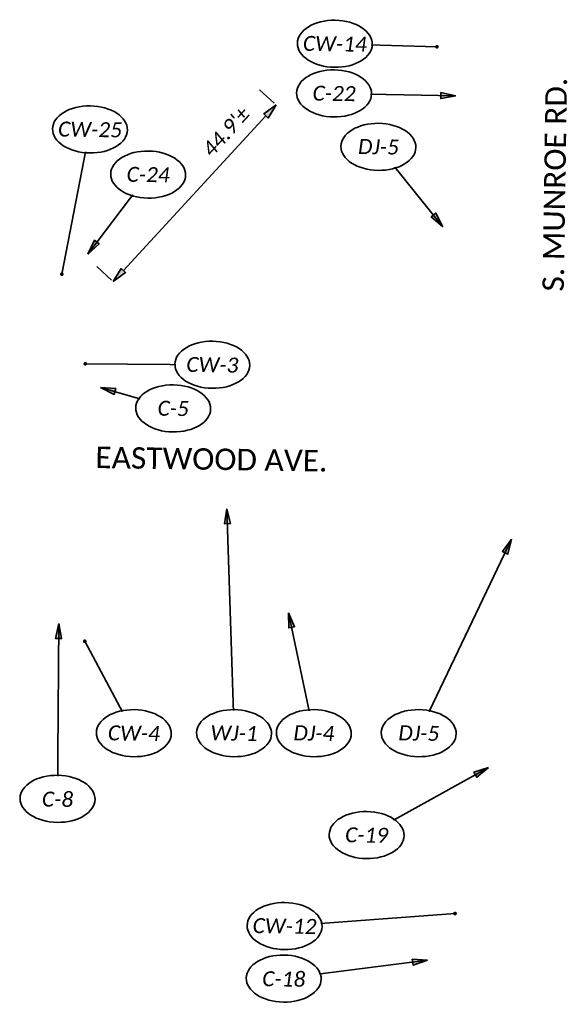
# Model space of a CAD drawing. Header units: feet. Extents: x 1368653 to 2278485, y 515475 to 1180851.
# Tile 7 of 13: x 2267075 to 2267177, y 518024 to 518208. Entities that reach past the tile are written whole.
import ezdxf
from ezdxf.enums import TextEntityAlignment as Align

# ---------------------------------------------------------------- set-up
doc = ezdxf.new("R2010")
doc.units = ezdxf.units.FT
doc.header["$LTSCALE"] = 20
doc.header["$MEASUREMENT"] = 0
doc.set_wipeout_variables(frame=1)
doc.layers.get('0').update_dxf_attribs({"lineweight": 15, "true_color": 0xc2ced6})
doc.layers.get('Defpoints').update_dxf_attribs({"lineweight": 15})
doc.layers.add('TX_P_20', color=7, linetype='Continuous', lineweight=35)
doc.styles.add('P_Slanted - Normal Fixed Spacing', font='calibrii.ttf', dxfattribs={"height": 0.14})
doc.styles.add('P_Slanted - Title', font='calibriz.ttf', dxfattribs={"height": 0.2})
doc.styles.add('Slanted-Normal', font='font31.shx', dxfattribs={"height": 0.14})
doc.dimstyles.new('Dec-1  Slanted', dxfattribs={"dimtxt": 0.14, "dimasz": 0.14, "dimexe": 0.07, "dimexo": 0.07, "dimgap": 0.07, "dimtad": 1, "dimdec": 1, "dimzin": 3, "dimdsep": 46, "dimtxsty": 'Slanted-Normal', "dimblk": 'Dim1', "dimcen": 0, "dimclrd": 95, "dimclre": 95, "dimclrt": 7, "dimadec": 1, "dimazin": 3, "dimtfac": 1, "dimtdec": 1, "dimtix": 1, "dimtofl": 0, "dimtmove": 1, "dimatfit": 3, "dimldrblk": 'Dim1', "dimfxl": 1, "dimtolj": 1, "dimtzin": 0, "dimlwd": -1, "dimlwe": -1, "dimarcsym": 0})
doc.dimstyles.new('P_Dec-1 Masked Slanted', dxfattribs={"dimtxt": 0.14, "dimasz": 0.14, "dimexe": 0.21, "dimexo": 0.21, "dimgap": 0.0625, "dimtad": 1, "dimdec": 1, "dimzin": 3, "dimdsep": 46, "dimtxsty": 'P_Slanted - Normal Fixed Spacing', "dimblk": 'Dim1', "dimcen": 0.035, "dimclrd": 95, "dimclre": 95, "dimclrt": 7, "dimaunit": 1, "dimadec": 3, "dimazin": 2, "dimtfac": 1, "dimtdec": 1, "dimtix": 1, "dimtmove": 1, "dimatfit": 3, "dimldrblk": 'Dim1', "dimfxl": 1, "dimtfill": 1, "dimtolj": 1, "dimtzin": 0, "dimlwd": 15, "dimlwe": 15, "dimarcsym": 0})

# ---------------------------------------------------------------- blocks, each defined once
blk = doc.blocks.new('Dim1')
h = blk.add_hatch(color=4)
h.dxf.hatch_style = 1
h.paths.add_polyline_path([(0, 0), (-1, -0.2), (-1, 0.2)])
at = {"color": 4}
blk.add_lwpolyline([(0, 0), (-1, -0.2), (-1, 0.2), (0, 0)], dxfattribs=at)
blk = doc.blocks.new('*D1302')
at = {"layer": 'Defpoints', "color": 0, "transparency": 16777216}
for p in [(2267122.52, 518192.47), (2267125.28, 518189.93), (2267094.87, 518156.91)]:
    blk.add_point(p, dxfattribs=at)
at = {"layer": 'TX_P_20', "color": 95, "linetype": 'Continuous', "lineweight": 15, "transparency": 16777216}
for p, q in [((2267122.19, 518192.78), (2267119.43, 518195.32)), ((2267094, 518161.51), (2267120.62, 518190.41)), ((2267091.78, 518159.75), (2267089.02, 518162.29))]:
    blk.add_line(p, q, dxfattribs=at)
at = {"layer": 'TX_P_20', "color": 95, "lineweight": 15, "transparency": 16777216, "xscale": 2.8, "yscale": 2.8, "zscale": 2.8, "rotation": 227.35833492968}
blk.add_blockref('Dim1', (2267092.11, 518159.45), dxfattribs=at)
at = {"layer": 'TX_P_20', "color": 7, "transparency": 16777216, "insert": (2267113.17, 518187.49), "char_height": 2.8, "attachment_point": 5, "rotation": 47.3583, "style": 'P_Slanted - Normal Fixed Spacing', "bg_fill": 3, "box_fill_scale": 1.25, "bg_fill_color": 256, "bg_fill_true_color": 13158600, "bg_fill_transparency": 0}
blk.add_mtext("\\A1;44.9'%%P", dxfattribs=at)
at = {"layer": 'TX_P_20', "color": 95, "lineweight": 15, "transparency": 16777216, "xscale": 2.8, "yscale": 2.8, "zscale": 2.8, "rotation": 47.35833492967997}
blk.add_blockref('Dim1', (2267122.52, 518192.47), dxfattribs=at)
blk = doc.blocks.new('*U1417')
at = {"linetype": 'ByBlock', "lineweight": -2}
blk.add_ellipse((-0.0002, 0), major_axis=(-0.35, 0), ratio=0.628571, dxfattribs=at)
for points, override in [([(0.8394, 1.8259), (0, 0)], {"dimscale": 1, "dimgap": 0.07, "dimtad": 0}), ([(-0.2019, 0.135), (0, 0)], {"dimldrblk": 'DotSmall'}), ([(-0.1185, -0.1149), (0, 0)], {"dimscale": 1, "dimgap": 0.07, "dimtad": 0, "dimldrblk": 'None'})]:
    blk.add_leader(points, dimstyle='Dec-1  Slanted', override=override)
blk.add_wipeout([(0.1223, 0.1955), (0.0658, 0.2055), (-0.0051, 0.2097), (-0.0611, 0.2065), (-0.1174, 0.197), (-0.1725, 0.1806), (-0.2272, 0.1554), (-0.2641, 0.1315), (-0.2961, 0.1028), (-0.3212, 0.0689), (-0.3327, 0.0437), (-0.3384, 0.0217), (-0.3402, 0.0001), (-0.3382, -0.0224), (-0.3323, -0.0446), (-0.3228, -0.0658), (-0.298, -0.101), (-0.2673, -0.1296), (-0.2328, -0.1528), (-0.1783, -0.1786), (-0.1221, -0.1959), (-0.0694, -0.2055), (0, -0.2097), (0.0583, -0.2064), (0.1198, -0.196), (0.1762, -0.1793), (0.2269, -0.156), (0.2631, -0.1322), (0.2971, -0.1007), (0.3209, -0.0677), (0.3321, -0.0431), (0.3378, -0.0218), (0.3398, 0), (0.3378, 0.0218), (0.3319, 0.0438), (0.322, 0.0657), (0.3025, 0.0944), (0.2727, 0.1244), (0.2296, 0.1544), (0.1729, 0.1805)])
at = {"style": 'P_Slanted - Normal Fixed Spacing'}
blk.add_attdef('D-000', text='', height=0.14, dxfattribs=at).set_placement((0, 0), align=Align.MIDDLE)
blk = doc.blocks.new('*U1418')
at = {"linetype": 'ByBlock', "lineweight": -2}
blk.add_ellipse((-0.0002, 0), major_axis=(-0.35, 0), ratio=0.628571, dxfattribs=at)
for points, override in [([(-0.2539, 1.122), (0, 0)], {"dimscale": 1, "dimgap": 0.07, "dimtad": 0}), ([(-0.2019, 0.135), (0, 0)], {"dimldrblk": 'DotSmall'}), ([(-0.1185, -0.1149), (0, 0)], {"dimscale": 1, "dimgap": 0.07, "dimtad": 0, "dimldrblk": 'None'})]:
    blk.add_leader(points, dimstyle='Dec-1  Slanted', override=override)
blk.add_wipeout([(0.1223, 0.1955), (0.0658, 0.2055), (-0.0051, 0.2097), (-0.0611, 0.2065), (-0.1174, 0.197), (-0.1725, 0.1806), (-0.2272, 0.1554), (-0.2641, 0.1315), (-0.2961, 0.1028), (-0.3212, 0.0689), (-0.3327, 0.0437), (-0.3384, 0.0217), (-0.3402, 0.0001), (-0.3382, -0.0224), (-0.3323, -0.0446), (-0.3228, -0.0658), (-0.298, -0.101), (-0.2673, -0.1296), (-0.2328, -0.1528), (-0.1783, -0.1786), (-0.1221, -0.1959), (-0.0694, -0.2055), (0, -0.2097), (0.0583, -0.2064), (0.1198, -0.196), (0.1762, -0.1793), (0.2269, -0.156), (0.2631, -0.1322), (0.2971, -0.1007), (0.3209, -0.0677), (0.3321, -0.0431), (0.3378, -0.0218), (0.3398, 0), (0.3378, 0.0218), (0.3319, 0.0438), (0.322, 0.0657), (0.3025, 0.0944), (0.2727, 0.1244), (0.2296, 0.1544), (0.1729, 0.1805)])
at = {"style": 'P_Slanted - Normal Fixed Spacing'}
blk.add_attdef('D-000', text='', height=0.14, dxfattribs=at).set_placement((0, 0), align=Align.MIDDLE)
blk = doc.blocks.new('*U1422')
at = {"linetype": 'ByBlock', "lineweight": -2}
blk.add_ellipse((-0.0002, 0), major_axis=(-0.35, 0), ratio=0.628571, dxfattribs=at)
for points, override in [([(-0.2019, 0.135), (0, 0)], {"dimldrblk": 'DotSmall'}), ([(-0.1185, -0.1149), (0, 0)], {"dimscale": 1, "dimgap": 0.07, "dimtad": 0, "dimldrblk": 'None'}), ([(0.6139, -0.7366), (0, 0)], {"dimscale": 1, "dimgap": 0.07, "dimtad": 0})]:
    blk.add_leader(points, dimstyle='Dec-1  Slanted', override=override)
blk.add_wipeout([(0.1223, 0.1955), (0.0658, 0.2055), (-0.0051, 0.2097), (-0.0611, 0.2065), (-0.1174, 0.197), (-0.1725, 0.1806), (-0.2272, 0.1554), (-0.2641, 0.1315), (-0.2961, 0.1028), (-0.3212, 0.0689), (-0.3327, 0.0437), (-0.3384, 0.0217), (-0.3402, 0.0001), (-0.3382, -0.0224), (-0.3323, -0.0446), (-0.3228, -0.0658), (-0.298, -0.101), (-0.2673, -0.1296), (-0.2328, -0.1528), (-0.1783, -0.1786), (-0.1221, -0.1959), (-0.0694, -0.2055), (0, -0.2097), (0.0583, -0.2064), (0.1198, -0.196), (0.1762, -0.1793), (0.2269, -0.156), (0.2631, -0.1322), (0.2971, -0.1007), (0.3209, -0.0677), (0.3321, -0.0431), (0.3378, -0.0218), (0.3398, 0), (0.3378, 0.0218), (0.3319, 0.0438), (0.322, 0.0657), (0.3025, 0.0944), (0.2727, 0.1244), (0.2296, 0.1544), (0.1729, 0.1805)])
at = {"style": 'P_Slanted - Normal Fixed Spacing'}
blk.add_attdef('D-000', text='', height=0.14, dxfattribs=at).set_placement((0, 0), align=Align.MIDDLE)
blk = doc.blocks.new('*U1424')
at = {"linetype": 'ByBlock', "lineweight": -2}
blk.add_ellipse((-0.0002, 0), major_axis=(-0.35, 0), ratio=0.628571, dxfattribs=at)
for points, override in [([(-0.0985, 2.0963), (0, 0)], {"dimscale": 1, "dimgap": 0.07, "dimtad": 0}), ([(-0.2019, 0.135), (0, 0)], {"dimldrblk": 'DotSmall'}), ([(-0.1185, -0.1149), (0, 0)], {"dimscale": 1, "dimgap": 0.07, "dimtad": 0, "dimldrblk": 'None'})]:
    blk.add_leader(points, dimstyle='Dec-1  Slanted', override=override)
blk.add_wipeout([(0.1223, 0.1955), (0.0658, 0.2055), (-0.0051, 0.2097), (-0.0611, 0.2065), (-0.1174, 0.197), (-0.1725, 0.1806), (-0.2272, 0.1554), (-0.2641, 0.1315), (-0.2961, 0.1028), (-0.3212, 0.0689), (-0.3327, 0.0437), (-0.3384, 0.0217), (-0.3402, 0.0001), (-0.3382, -0.0224), (-0.3323, -0.0446), (-0.3228, -0.0658), (-0.298, -0.101), (-0.2673, -0.1296), (-0.2328, -0.1528), (-0.1783, -0.1786), (-0.1221, -0.1959), (-0.0694, -0.2055), (0, -0.2097), (0.0583, -0.2064), (0.1198, -0.196), (0.1762, -0.1793), (0.2269, -0.156), (0.2631, -0.1322), (0.2971, -0.1007), (0.3209, -0.0677), (0.3321, -0.0431), (0.3378, -0.0218), (0.3398, 0), (0.3378, 0.0218), (0.3319, 0.0438), (0.322, 0.0657), (0.3025, 0.0944), (0.2727, 0.1244), (0.2296, 0.1544), (0.1729, 0.1805)])
at = {"style": 'P_Slanted - Normal Fixed Spacing'}
blk.add_attdef('D-000', text='', height=0.14, dxfattribs=at).set_placement((0, 0), align=Align.MIDDLE)
blk = doc.blocks.new('*U1429')
at = {"linetype": 'ByBlock', "lineweight": -2}
blk.add_ellipse((-0.0002, 0), major_axis=(-0.35, 0), ratio=0.628571, dxfattribs=at)
for points, override in [([(-0.2421, -1.356), (0, 0)], {"dimldrblk": 'DotSmall'}), ([(-0.1185, -0.1149), (0, 0)], {"dimscale": 1, "dimgap": 0.07, "dimtad": 0, "dimldrblk": 'None'}), ([(0.0557, -0.064), (0, 0)], {"dimscale": 1, "dimgap": 0.07, "dimtad": 0})]:
    blk.add_leader(points, dimstyle='Dec-1  Slanted', override=override)
blk.add_wipeout([(0.1223, 0.1955), (0.0658, 0.2055), (-0.0051, 0.2097), (-0.0611, 0.2065), (-0.1174, 0.197), (-0.1725, 0.1806), (-0.2272, 0.1554), (-0.2641, 0.1315), (-0.2961, 0.1028), (-0.3212, 0.0689), (-0.3327, 0.0437), (-0.3384, 0.0217), (-0.3402, 0.0001), (-0.3382, -0.0224), (-0.3323, -0.0446), (-0.3228, -0.0658), (-0.298, -0.101), (-0.2673, -0.1296), (-0.2328, -0.1528), (-0.1783, -0.1786), (-0.1221, -0.1959), (-0.0694, -0.2055), (0, -0.2097), (0.0583, -0.2064), (0.1198, -0.196), (0.1762, -0.1793), (0.2269, -0.156), (0.2631, -0.1322), (0.2971, -0.1007), (0.3209, -0.0677), (0.3321, -0.0431), (0.3378, -0.0218), (0.3398, 0), (0.3378, 0.0218), (0.3319, 0.0438), (0.322, 0.0657), (0.3025, 0.0944), (0.2727, 0.1244), (0.2296, 0.1544), (0.1729, 0.1805)])
at = {"style": 'P_Slanted - Normal Fixed Spacing'}
blk.add_attdef('D-000', text='', height=0.14, dxfattribs=at).set_placement((0, 0), align=Align.MIDDLE)
blk = doc.blocks.new('*U1463')
at = {"linetype": 'ByBlock', "lineweight": -2}
blk.add_ellipse((-0.0002, 0), major_axis=(-0.35, 0), ratio=0.628571, dxfattribs=at)
for points, override in [([(-0.4722, 0.8521), (0, 0)], {"dimldrblk": 'DotSmall'}), ([(-0.1185, -0.1149), (0, 0)], {"dimscale": 1, "dimgap": 0.07, "dimtad": 0, "dimldrblk": 'None'}), ([(0.0557, -0.064), (0, 0)], {"dimscale": 1, "dimgap": 0.07, "dimtad": 0})]:
    blk.add_leader(points, dimstyle='Dec-1  Slanted', override=override)
blk.add_wipeout([(0.1223, 0.1955), (0.0658, 0.2055), (-0.0051, 0.2097), (-0.0611, 0.2065), (-0.1174, 0.197), (-0.1725, 0.1806), (-0.2272, 0.1554), (-0.2641, 0.1315), (-0.2961, 0.1028), (-0.3212, 0.0689), (-0.3327, 0.0437), (-0.3384, 0.0217), (-0.3402, 0.0001), (-0.3382, -0.0224), (-0.3323, -0.0446), (-0.3228, -0.0658), (-0.298, -0.101), (-0.2673, -0.1296), (-0.2328, -0.1528), (-0.1783, -0.1786), (-0.1221, -0.1959), (-0.0694, -0.2055), (0, -0.2097), (0.0583, -0.2064), (0.1198, -0.196), (0.1762, -0.1793), (0.2269, -0.156), (0.2631, -0.1322), (0.2971, -0.1007), (0.3209, -0.0677), (0.3321, -0.0431), (0.3378, -0.0218), (0.3398, 0), (0.3378, 0.0218), (0.3319, 0.0438), (0.322, 0.0657), (0.3025, 0.0944), (0.2727, 0.1244), (0.2296, 0.1544), (0.1729, 0.1805)])
at = {"style": 'P_Slanted - Normal Fixed Spacing'}
blk.add_attdef('D-000', text='', height=0.14, dxfattribs=at).set_placement((0, 0), align=Align.MIDDLE)
blk = doc.blocks.new('*U1436')
at = {"linetype": 'ByBlock', "lineweight": -2}
blk.add_ellipse((-0.0002, 0), major_axis=(-0.35, 0), ratio=0.628571, dxfattribs=at)
for points, override in [([(1.5899, 0.1409), (0, 0)], {"dimldrblk": 'DotSmall'}), ([(-0.1185, -0.1149), (0, 0)], {"dimscale": 1, "dimgap": 0.07, "dimtad": 0, "dimldrblk": 'None'}), ([(0.0557, -0.064), (0, 0)], {"dimscale": 1, "dimgap": 0.07, "dimtad": 0})]:
    blk.add_leader(points, dimstyle='Dec-1  Slanted', override=override)
blk.add_wipeout([(0.1223, 0.1955), (0.0658, 0.2055), (-0.0051, 0.2097), (-0.0611, 0.2065), (-0.1174, 0.197), (-0.1725, 0.1806), (-0.2272, 0.1554), (-0.2641, 0.1315), (-0.2961, 0.1028), (-0.3212, 0.0689), (-0.3327, 0.0437), (-0.3384, 0.0217), (-0.3402, 0.0001), (-0.3382, -0.0224), (-0.3323, -0.0446), (-0.3228, -0.0658), (-0.298, -0.101), (-0.2673, -0.1296), (-0.2328, -0.1528), (-0.1783, -0.1786), (-0.1221, -0.1959), (-0.0694, -0.2055), (0, -0.2097), (0.0583, -0.2064), (0.1198, -0.196), (0.1762, -0.1793), (0.2269, -0.156), (0.2631, -0.1322), (0.2971, -0.1007), (0.3209, -0.0677), (0.3321, -0.0431), (0.3378, -0.0218), (0.3398, 0), (0.3378, 0.0218), (0.3319, 0.0438), (0.322, 0.0657), (0.3025, 0.0944), (0.2727, 0.1244), (0.2296, 0.1544), (0.1729, 0.1805)])
at = {"style": 'P_Slanted - Normal Fixed Spacing'}
blk.add_attdef('D-000', text='', height=0.14, dxfattribs=at).set_placement((0, 0), align=Align.MIDDLE)
blk = doc.blocks.new('*U1434')
at = {"linetype": 'ByBlock', "lineweight": -2}
blk.add_ellipse((-0.0002, 0), major_axis=(-0.35, 0), ratio=0.628571, dxfattribs=at)
for points, override in [([(-0.1185, -0.1149), (0, 0)], {"dimscale": 1, "dimgap": 0.07, "dimtad": 0, "dimldrblk": 'None'}), ([(0.0557, -0.064), (0, 0)], {"dimscale": 1, "dimgap": 0.07, "dimtad": 0}), ([(0.9536, -0.0131), (0, 0)], {"dimldrblk": 'DotSmall'})]:
    blk.add_leader(points, dimstyle='Dec-1  Slanted', override=override)
blk.add_wipeout([(0.1223, 0.1955), (0.0658, 0.2055), (-0.0051, 0.2097), (-0.0611, 0.2065), (-0.1174, 0.197), (-0.1725, 0.1806), (-0.2272, 0.1554), (-0.2641, 0.1315), (-0.2961, 0.1028), (-0.3212, 0.0689), (-0.3327, 0.0437), (-0.3384, 0.0217), (-0.3402, 0.0001), (-0.3382, -0.0224), (-0.3323, -0.0446), (-0.3228, -0.0658), (-0.298, -0.101), (-0.2673, -0.1296), (-0.2328, -0.1528), (-0.1783, -0.1786), (-0.1221, -0.1959), (-0.0694, -0.2055), (0, -0.2097), (0.0583, -0.2064), (0.1198, -0.196), (0.1762, -0.1793), (0.2269, -0.156), (0.2631, -0.1322), (0.2971, -0.1007), (0.3209, -0.0677), (0.3321, -0.0431), (0.3378, -0.0218), (0.3398, 0), (0.3378, 0.0218), (0.3319, 0.0438), (0.322, 0.0657), (0.3025, 0.0944), (0.2727, 0.1244), (0.2296, 0.1544), (0.1729, 0.1805)])
at = {"style": 'P_Slanted - Normal Fixed Spacing'}
blk.add_attdef('D-000', text='', height=0.14, dxfattribs=at).set_placement((0, 0), align=Align.MIDDLE)
blk = doc.blocks.new('*U1445')
at = {"linetype": 'ByBlock', "lineweight": -2}
blk.add_ellipse((-0.0002, 0), major_axis=(-0.35, 0), ratio=0.628571, dxfattribs=at)
for points, override in [([(-0.6818, 0.1861), (0, 0)], {"dimscale": 1, "dimgap": 0.07, "dimtad": 0}), ([(-0.2019, 0.135), (0, 0)], {"dimldrblk": 'DotSmall'}), ([(-0.1185, -0.1149), (0, 0)], {"dimscale": 1, "dimgap": 0.07, "dimtad": 0, "dimldrblk": 'None'})]:
    blk.add_leader(points, dimstyle='Dec-1  Slanted', override=override)
blk.add_wipeout([(0.1223, 0.1955), (0.0658, 0.2055), (-0.0051, 0.2097), (-0.0611, 0.2065), (-0.1174, 0.197), (-0.1725, 0.1806), (-0.2272, 0.1554), (-0.2641, 0.1315), (-0.2961, 0.1028), (-0.3212, 0.0689), (-0.3327, 0.0437), (-0.3384, 0.0217), (-0.3402, 0.0001), (-0.3382, -0.0224), (-0.3323, -0.0446), (-0.3228, -0.0658), (-0.298, -0.101), (-0.2673, -0.1296), (-0.2328, -0.1528), (-0.1783, -0.1786), (-0.1221, -0.1959), (-0.0694, -0.2055), (0, -0.2097), (0.0583, -0.2064), (0.1198, -0.196), (0.1762, -0.1793), (0.2269, -0.156), (0.2631, -0.1322), (0.2971, -0.1007), (0.3209, -0.0677), (0.3321, -0.0431), (0.3378, -0.0218), (0.3398, 0), (0.3378, 0.0218), (0.3319, 0.0438), (0.322, 0.0657), (0.3025, 0.0944), (0.2727, 0.1244), (0.2296, 0.1544), (0.1729, 0.1805)])
at = {"style": 'P_Slanted - Normal Fixed Spacing'}
blk.add_attdef('D-000', text='', height=0.14, dxfattribs=at).set_placement((0, 0), align=Align.MIDDLE)
blk = doc.blocks.new('*U1448')
at = {"linetype": 'ByBlock', "lineweight": -2}
blk.add_ellipse((-0.0002, 0), major_axis=(-0.35, 0), ratio=0.628571, dxfattribs=at)
for points, override in [([(-0.0142, 1.6375), (0, 0)], {"dimscale": 1, "dimgap": 0.07, "dimtad": 0}), ([(-0.2019, 0.135), (0, 0)], {"dimldrblk": 'DotSmall'}), ([(-0.1185, -0.1149), (0, 0)], {"dimscale": 1, "dimgap": 0.07, "dimtad": 0, "dimldrblk": 'None'})]:
    blk.add_leader(points, dimstyle='Dec-1  Slanted', override=override)
blk.add_wipeout([(0.1223, 0.1955), (0.0658, 0.2055), (-0.0051, 0.2097), (-0.0611, 0.2065), (-0.1174, 0.197), (-0.1725, 0.1806), (-0.2272, 0.1554), (-0.2641, 0.1315), (-0.2961, 0.1028), (-0.3212, 0.0689), (-0.3327, 0.0437), (-0.3384, 0.0217), (-0.3402, 0.0001), (-0.3382, -0.0224), (-0.3323, -0.0446), (-0.3228, -0.0658), (-0.298, -0.101), (-0.2673, -0.1296), (-0.2328, -0.1528), (-0.1783, -0.1786), (-0.1221, -0.1959), (-0.0694, -0.2055), (0, -0.2097), (0.0583, -0.2064), (0.1198, -0.196), (0.1762, -0.1793), (0.2269, -0.156), (0.2631, -0.1322), (0.2971, -0.1007), (0.3209, -0.0677), (0.3321, -0.0431), (0.3378, -0.0218), (0.3398, 0), (0.3378, 0.0218), (0.3319, 0.0438), (0.322, 0.0657), (0.3025, 0.0944), (0.2727, 0.1244), (0.2296, 0.1544), (0.1729, 0.1805)])
at = {"style": 'P_Slanted - Normal Fixed Spacing'}
blk.add_attdef('D-000', text='', height=0.14, dxfattribs=at).set_placement((0, 0), align=Align.MIDDLE)
blk = doc.blocks.new('*U1457')
at = {"linetype": 'ByBlock', "lineweight": -2}
blk.add_ellipse((-0.0002, 0), major_axis=(-0.35, 0), ratio=0.628571, dxfattribs=at)
for points, override in [([(-0.0037, 0.1116), (0, 0)], {"dimldrblk": 'DotSmall'}), ([(-0.1185, -0.1149), (0, 0)], {"dimscale": 1, "dimgap": 0.07, "dimtad": 0, "dimldrblk": 'None'}), ([(1.137, -0.0056), (0, 0)], {"dimscale": 1, "dimgap": 0.07, "dimtad": 0})]:
    blk.add_leader(points, dimstyle='Dec-1  Slanted', override=override)
blk.add_wipeout([(0.1223, 0.1955), (0.0658, 0.2055), (-0.0051, 0.2097), (-0.0611, 0.2065), (-0.1174, 0.197), (-0.1725, 0.1806), (-0.2272, 0.1554), (-0.2641, 0.1315), (-0.2961, 0.1028), (-0.3212, 0.0689), (-0.3327, 0.0437), (-0.3384, 0.0217), (-0.3402, 0.0001), (-0.3382, -0.0224), (-0.3323, -0.0446), (-0.3228, -0.0658), (-0.298, -0.101), (-0.2673, -0.1296), (-0.2328, -0.1528), (-0.1783, -0.1786), (-0.1221, -0.1959), (-0.0694, -0.2055), (0, -0.2097), (0.0583, -0.2064), (0.1198, -0.196), (0.1762, -0.1793), (0.2269, -0.156), (0.2631, -0.1322), (0.2971, -0.1007), (0.3209, -0.0677), (0.3321, -0.0431), (0.3378, -0.0218), (0.3398, 0), (0.3378, 0.0218), (0.3319, 0.0438), (0.322, 0.0657), (0.3025, 0.0944), (0.2727, 0.1244), (0.2296, 0.1544), (0.1729, 0.1805)])
at = {"style": 'P_Slanted - Normal Fixed Spacing'}
blk.add_attdef('D-000', text='', height=0.14, dxfattribs=at).set_placement((0, 0), align=Align.MIDDLE)
blk = doc.blocks.new('*U1458')
at = {"linetype": 'ByBlock', "lineweight": -2}
blk.add_ellipse((-0.0002, 0), major_axis=(-0.35, 0), ratio=0.628571, dxfattribs=at)
for points, override in [([(1.1283, 0.6503), (0, 0)], {"dimscale": 1, "dimgap": 0.07, "dimtad": 0}), ([(-0.2019, 0.135), (0, 0)], {"dimldrblk": 'DotSmall'}), ([(-0.1185, -0.1149), (0, 0)], {"dimscale": 1, "dimgap": 0.07, "dimtad": 0, "dimldrblk": 'None'})]:
    blk.add_leader(points, dimstyle='Dec-1  Slanted', override=override)
blk.add_wipeout([(0.1223, 0.1955), (0.0658, 0.2055), (-0.0051, 0.2097), (-0.0611, 0.2065), (-0.1174, 0.197), (-0.1725, 0.1806), (-0.2272, 0.1554), (-0.2641, 0.1315), (-0.2961, 0.1028), (-0.3212, 0.0689), (-0.3327, 0.0437), (-0.3384, 0.0217), (-0.3402, 0.0001), (-0.3382, -0.0224), (-0.3323, -0.0446), (-0.3228, -0.0658), (-0.298, -0.101), (-0.2673, -0.1296), (-0.2328, -0.1528), (-0.1783, -0.1786), (-0.1221, -0.1959), (-0.0694, -0.2055), (0, -0.2097), (0.0583, -0.2064), (0.1198, -0.196), (0.1762, -0.1793), (0.2269, -0.156), (0.2631, -0.1322), (0.2971, -0.1007), (0.3209, -0.0677), (0.3321, -0.0431), (0.3378, -0.0218), (0.3398, 0), (0.3378, 0.0218), (0.3319, 0.0438), (0.322, 0.0657), (0.3025, 0.0944), (0.2727, 0.1244), (0.2296, 0.1544), (0.1729, 0.1805)])
at = {"style": 'P_Slanted - Normal Fixed Spacing'}
blk.add_attdef('D-000', text='', height=0.14, dxfattribs=at).set_placement((0, 0), align=Align.MIDDLE)
blk = doc.blocks.new('*U1460')
at = {"linetype": 'ByBlock', "lineweight": -2}
blk.add_ellipse((-0.0002, 0), major_axis=(-0.35, 0), ratio=0.628571, dxfattribs=at)
for points, override in [([(1.3402, 0.1919), (0, 0)], {"dimscale": 1, "dimgap": 0.07, "dimtad": 0}), ([(-0.1185, -0.1149), (0, 0)], {"dimscale": 1, "dimgap": 0.07, "dimtad": 0, "dimldrblk": 'None'}), ([(0.1196, 0.0647), (0, 0)], {"dimldrblk": 'DotSmall'})]:
    blk.add_leader(points, dimstyle='Dec-1  Slanted', override=override)
blk.add_wipeout([(0.1223, 0.1955), (0.0658, 0.2055), (-0.0051, 0.2097), (-0.0611, 0.2065), (-0.1174, 0.197), (-0.1725, 0.1806), (-0.2272, 0.1554), (-0.2641, 0.1315), (-0.2961, 0.1028), (-0.3212, 0.0689), (-0.3327, 0.0437), (-0.3384, 0.0217), (-0.3402, 0.0001), (-0.3382, -0.0224), (-0.3323, -0.0446), (-0.3228, -0.0658), (-0.298, -0.101), (-0.2673, -0.1296), (-0.2328, -0.1528), (-0.1783, -0.1786), (-0.1221, -0.1959), (-0.0694, -0.2055), (0, -0.2097), (0.0583, -0.2064), (0.1198, -0.196), (0.1762, -0.1793), (0.2269, -0.156), (0.2631, -0.1322), (0.2971, -0.1007), (0.3209, -0.0677), (0.3321, -0.0431), (0.3378, -0.0218), (0.3398, 0), (0.3378, 0.0218), (0.3319, 0.0438), (0.322, 0.0657), (0.3025, 0.0944), (0.2727, 0.1244), (0.2296, 0.1544), (0.1729, 0.1805)])
at = {"style": 'P_Slanted - Normal Fixed Spacing'}
blk.add_attdef('D-000', text='', height=0.14, dxfattribs=at).set_placement((0, 0), align=Align.MIDDLE)
blk = doc.blocks.new('*U1465')
at = {"linetype": 'ByBlock', "lineweight": -2}
blk.add_ellipse((-0.0002, 0), major_axis=(-0.35, 0), ratio=0.628571, dxfattribs=at)
for points, override in [([(-1.1868, -0.0083), (0, 0)], {"dimldrblk": 'DotSmall'}), ([(-0.1185, -0.1149), (0, 0)], {"dimscale": 1, "dimgap": 0.07, "dimtad": 0, "dimldrblk": 'None'}), ([(0.0557, -0.064), (0, 0)], {"dimscale": 1, "dimgap": 0.07, "dimtad": 0})]:
    blk.add_leader(points, dimstyle='Dec-1  Slanted', override=override)
blk.add_wipeout([(0.1223, 0.1955), (0.0658, 0.2055), (-0.0051, 0.2097), (-0.0611, 0.2065), (-0.1174, 0.197), (-0.1725, 0.1806), (-0.2272, 0.1554), (-0.2641, 0.1315), (-0.2961, 0.1028), (-0.3212, 0.0689), (-0.3327, 0.0437), (-0.3384, 0.0217), (-0.3402, 0.0001), (-0.3382, -0.0224), (-0.3323, -0.0446), (-0.3228, -0.0658), (-0.298, -0.101), (-0.2673, -0.1296), (-0.2328, -0.1528), (-0.1783, -0.1786), (-0.1221, -0.1959), (-0.0694, -0.2055), (0, -0.2097), (0.0583, -0.2064), (0.1198, -0.196), (0.1762, -0.1793), (0.2269, -0.156), (0.2631, -0.1322), (0.2971, -0.1007), (0.3209, -0.0677), (0.3321, -0.0431), (0.3378, -0.0218), (0.3398, 0), (0.3378, 0.0218), (0.3319, 0.0438), (0.322, 0.0657), (0.3025, 0.0944), (0.2727, 0.1244), (0.2296, 0.1544), (0.1729, 0.1805)])
at = {"style": 'P_Slanted - Normal Fixed Spacing'}
blk.add_attdef('D-000', text='', height=0.14, dxfattribs=at).set_placement((0, 0), align=Align.MIDDLE)
blk = doc.blocks.new('*U1468')
at = {"linetype": 'ByBlock', "lineweight": -2}
blk.add_ellipse((-0.0002, 0), major_axis=(-0.35, 0), ratio=0.628571, dxfattribs=at)
for points, override in [([(0.1071, 0.13), (0, 0)], {"dimldrblk": 'DotSmall'}), ([(-0.5519, -0.7515), (0, 0)], {"dimscale": 1, "dimgap": 0.07, "dimtad": 0}), ([(-0.1185, -0.1149), (0, 0)], {"dimscale": 1, "dimgap": 0.07, "dimtad": 0, "dimldrblk": 'None'})]:
    blk.add_leader(points, dimstyle='Dec-1  Slanted', override=override)
blk.add_wipeout([(0.1223, 0.1955), (0.0658, 0.2055), (-0.0051, 0.2097), (-0.0611, 0.2065), (-0.1174, 0.197), (-0.1725, 0.1806), (-0.2272, 0.1554), (-0.2641, 0.1315), (-0.2961, 0.1028), (-0.3212, 0.0689), (-0.3327, 0.0437), (-0.3384, 0.0217), (-0.3402, 0.0001), (-0.3382, -0.0224), (-0.3323, -0.0446), (-0.3228, -0.0658), (-0.298, -0.101), (-0.2673, -0.1296), (-0.2328, -0.1528), (-0.1783, -0.1786), (-0.1221, -0.1959), (-0.0694, -0.2055), (0, -0.2097), (0.0583, -0.2064), (0.1198, -0.196), (0.1762, -0.1793), (0.2269, -0.156), (0.2631, -0.1322), (0.2971, -0.1007), (0.3209, -0.0677), (0.3321, -0.0431), (0.3378, -0.0218), (0.3398, 0), (0.3378, 0.0218), (0.3319, 0.0438), (0.322, 0.0657), (0.3025, 0.0944), (0.2727, 0.1244), (0.2296, 0.1544), (0.1729, 0.1805)])
at = {"style": 'P_Slanted - Normal Fixed Spacing'}
blk.add_attdef('D-000', text='', height=0.14, dxfattribs=at).set_placement((0, 0), align=Align.MIDDLE)

msp = doc.modelspace()

# ---------------------------------------------------------------- block references
at = {"layer": 'TX_P_20', "xscale": 19.99999999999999, "yscale": 19.99999999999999, "zscale": 19.99999999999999, "rotation": 359.1163688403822}
for name, p, values in [('*U1434', (2267133.51, 518203.9), {'D-000': 'CW-14'}), ('*U1422', (2267141.65, 518184.64), {'D-000': 'DJ-5'}), ('*U1445', (2267103.3, 518135.76), {'D-000': 'C-5'}), ('*U1417', (2267149.19, 518075.06), {'D-000': 'DJ-5'}), ('*U1418', (2267129.59, 518075.06), {'D-000': 'DJ-4'}), ('*U1463', (2267095.96, 518075.06), {'D-000': 'CW-4'}), ('*U1458', (2267139.45, 518056.02), {'D-000': 'C-19'}), ('*U1436', (2267124.12, 518039.02), {'D-000': 'CW-12'})]:
    msp.add_blockref(name, p, dxfattribs=at).add_auto_attribs(values)

# ---------------------------------------------------------------- texts
at = {"layer": 'TX_P_20', "char_height": 4, "attachment_point": 1, "line_spacing_factor": 1.14, "style": 'P_Slanted - Title', "bg_fill": 3, "box_fill_scale": 1.5, "bg_fill_color": 256, "bg_fill_transparency": 0}
for s, insert, width, rotation in [('S. MUNROE RD.', (2267172.28, 518157.64), 43.5568, 89.1164), ('EASTWOOD AVE.', (2267088.8, 518128.62), 46, 359.1164)]:
    msp.add_mtext(s, dxfattribs=dict(at, insert=insert, width=width, rotation=rotation))

# ---------------------------------------------------------------- dimensions: what is measured, and where the dimension line sits
at = {"layer": 'TX_P_20'}
dim = msp.add_linear_dim(base=(2267122.52, 518192.47), p1=(2267094.87, 518156.91), p2=(2267125.28, 518189.93), angle=47.3583, text='<>%%P', dimstyle='P_Dec-1 Masked Slanted', override={"dimpost": "'"}, dxfattribs=at)
dim.commit()
dim.dimension.update_dxf_attribs({"geometry": '*D1302', "text_midpoint": (2267115.14, 518185.67), "dimtype": 161})

# ---------------------------------------------------------------- next in the draw order: block references
at = {"layer": 'TX_P_20', "xscale": 19.99999999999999, "yscale": 19.99999999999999, "zscale": 19.99999999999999, "rotation": 359.1163688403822}
for name, p, values in [('*U1457', (2267133.37, 518194.63), {'D-000': 'C-22'}), ('*U1429', (2267087.76, 518187.89), {'D-000': 'CW-25'}), ('*U1465', (2267110.62, 518143.91), {'D-000': 'CW-3'}), ('*U1424', (2267114.68, 518075.06), {'D-000': 'WJ-1'}), ('*U1448', (2267081.7, 518062.79), {'D-000': 'C-8'}), ('*U1460', (2267123.96, 518029.2), {'D-000': 'C-18'})]:
    msp.add_blockref(name, p, dxfattribs=at).add_auto_attribs(values)

# ---------------------------------------------------------------- next in the draw order: block references
msp.add_blockref('*U1468', (2267098.63, 518179.46), dxfattribs=at).add_auto_attribs({'D-000': 'C-24'})

doc.saveas('drawing.dxf')
